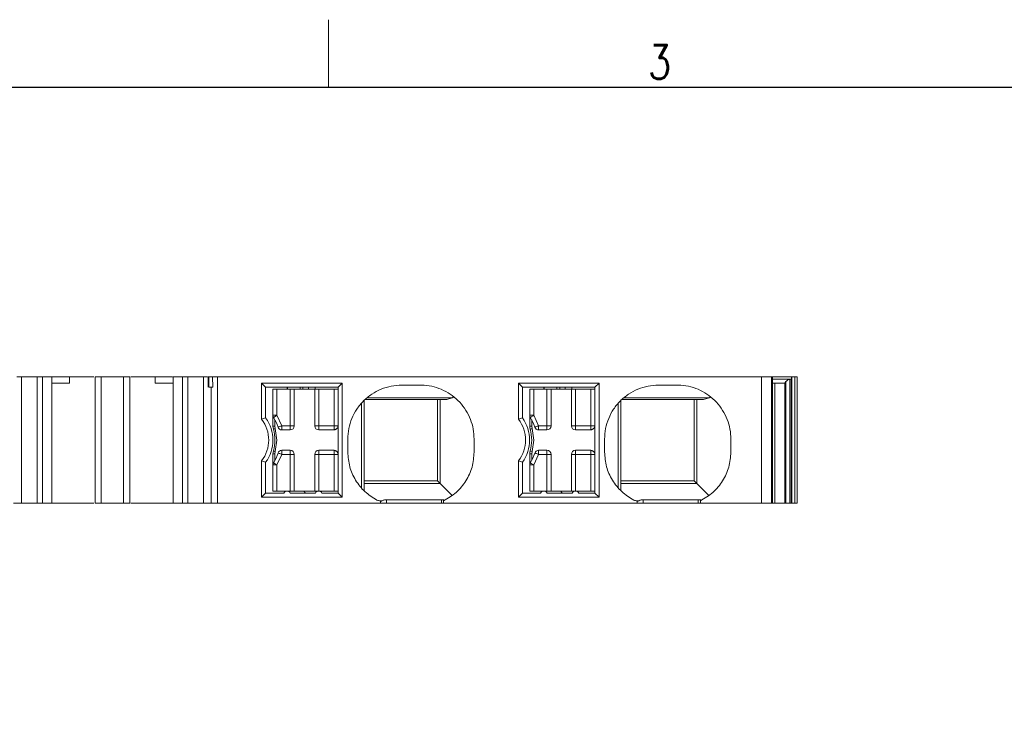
# Model space of a CAD drawing. Header units: millimetres. Extents: x -5 to 292, y -5 to 205.
# Tile 6 of 16: x 71 to 143, y 154 to 205. Entities that reach past the tile are written whole.
import ezdxf
from ezdxf.enums import TextEntityAlignment as Align

# ---------------------------------------------------------------- set-up
doc = ezdxf.new("R2010")
doc.units = ezdxf.units.MM
doc.layers.get('0').update_dxf_attribs({"lineweight": 30})
for name, color, linetype, lineweight in [('TEXT', 6, 'Continuous', 13), ('尺寸线', 3, 'Continuous', 13), ('轮廓线', 7, 'Continuous', 30)]:
    doc.layers.add(name, color=color, linetype=linetype, lineweight=lineweight)
doc.styles.add('romans-高2.5', font='romans.shx', dxfattribs={"width": 0.8, "height": 2.5})
doc.styles.add('romans-高3.5', font='romans.shx', dxfattribs={"width": 0.8, "height": 3.5})
doc.styles.add('宋体-高2.5', font='txt', dxfattribs={"width": 0.8, "height": 2.5})

# ---------------------------------------------------------------- blocks, each defined once
blk = doc.blocks.new('FOR-1754 Rev.1.1-A4客户图')
at = {"layer": 'TEXT'}
blk.add_line((-193.5, 200), (-193.5, 205), dxfattribs=at)
at = {"layer": '轮廓线'}
blk.add_lwpolyline([(-74.666, 0), (0, 0), (0, 200), (-287, 200)], dxfattribs=at)
at = {"layer": 'TEXT', "style": 'romans-高2.5', "width": 0.8}
blk.add_text('3', height=2.5, dxfattribs=at).set_placement((-169.986, 200.633))
at = {"layer": '尺寸线', "style": '宋体-高2.5', "width": 0.8}
blk.add_attdef('/', text='', height=2.5, dxfattribs=at).set_placement((-55.643, 31.973), align=Align.MIDDLE_LEFT)
at = {"layer": '尺寸线', "width": 0.8}
for tag, height, style, p in [('/', 2.5, 'romans-高2.5', (-94.886, 30.436)), ('/', 2.5, 'romans-高2.5', (-96.707, 25.38)), ('/', 2.5, 'romans-高2.5', (-102.11, 20.605)), ('15EDGKNM-3.81-XXP-1Y-1000A(H)', 3.5, 'romans-高3.5', (-40.893, 11.725)), ('CENGMZ_2018.10.18', 2.5, 'romans-高2.5', (-97.539, 6.165)), ('15EDGKNM-3.5-C04', 2.5, 'romans-高2.5', (-47.364, 6.202)), ('T0-1', 2.5, 'romans-高2.5', (-5.688, 6.165)), ('2:1', 2.5, 'romans-高2.5', (-23.284, 1.196)), ('1/1', 2.5, 'romans-高2.5', (-5.772, 1.368))]:
    blk.add_attdef(tag, text='', height=height, dxfattribs=dict(at, style=style)).set_placement(p, align=Align.CENTER)

msp = doc.modelspace()

# ---------------------------------------------------------------- linework, layer by layer
at = {"color": 7, "linetype": 'Continuous', "lineweight": 15}
for p, q in [((70.899, 178.683), (70.899, 169.383)), ((70.899, 178.683), (72.057, 178.683)), ((72.057, 178.683), (72.057, 169.383)), ((72.449, 169.383), (72.449, 178.683)), ((72.449, 178.683), (73.131, 178.683)), ((73.131, 169.383), (73.131, 178.683)), ((74.451, 178.683), (73.177, 178.683)), ((74.451, 178.233), (74.451, 178.683)), ((74.451, 178.683), (76.234, 178.683)), ((76.326, 178.683), (76.326, 169.383)), ((76.326, 178.683), (76.776, 178.683)), ((76.776, 178.683), (76.776, 169.383)), ((76.776, 178.683), (78.426, 178.683)), ((78.426, 178.683), (78.426, 169.383)), ((78.876, 178.683), (78.426, 178.683)), ((78.876, 169.383), (78.876, 178.683)), ((78.968, 178.683), (80.751, 178.683)), ((80.751, 178.683), (80.751, 178.233)), ((82.025, 178.683), (80.751, 178.683)), ((82.071, 178.683), (82.071, 169.383)), ((82.071, 178.683), (82.753, 178.683)), ((82.753, 178.683), (82.753, 169.383)), ((83.145, 169.383), (83.145, 178.683)), ((83.145, 178.683), (84.303, 178.683)), ((84.303, 169.383), (84.303, 178.683)), ((84.651, 178.683), (84.651, 177.931)), ((84.687, 178.683), (84.651, 178.683)), ((84.687, 177.933), (84.687, 178.683)), ((84.98, 178.683), (84.687, 178.683)), ((84.98, 178.683), (84.983, 177.933)), ((85.326, 169.383), (85.326, 178.683)), ((125.38, 178.683), (85.326, 178.683)), ((126.19, 178.683), (126.118, 178.683)), ((126.19, 178.683), (127.584, 178.683)), ((127.57, 178.532), (127.456, 178.515)), ((127.502, 178.683), (127.502, 178.708)), ((127.584, 178.533), (127.57, 178.532)), ((127.937, 178.683), (127.831, 178.683)), ((128.001, 178.683), (127.937, 178.683)), ((128.001, 178.683), (128.001, 169.383)), ((73.131, 178.233), (74.451, 178.233)), ((80.751, 178.233), (82.071, 178.233)), ((84.687, 177.933), (84.983, 177.933)), ((84.876, 177.933), (84.876, 169.381)), ((88.581, 178.233), (94.521, 178.233)), ((88.581, 175.568), (88.581, 178.233)), ((88.581, 178.233), (88.881, 177.933)), ((94.221, 177.933), (88.881, 177.933)), ((88.881, 177.933), (88.881, 175.667)), ((89.414, 175.863), (89.414, 177.783)), ((89.714, 177.783), (89.414, 177.783)), ((89.714, 177.783), (89.714, 175.863)), ((90.689, 177.783), (89.714, 177.783)), ((90.456, 177.783), (90.456, 177.933)), ((90.486, 177.933), (90.486, 177.783)), ((90.689, 177.783), (90.689, 175.083)), ((90.989, 177.783), (90.689, 177.783)), ((90.989, 175.083), (90.989, 177.783)), ((90.989, 177.783), (92.489, 177.783)), ((92.489, 177.783), (92.489, 175.083)), ((92.789, 177.783), (92.489, 177.783)), ((92.789, 177.783), (92.789, 175.083)), ((93.914, 177.783), (92.789, 177.783)), ((93.914, 177.783), (93.914, 175.083)), ((94.214, 177.783), (93.914, 177.783)), ((94.214, 177.783), (94.214, 175.083)), ((94.221, 177.783), (94.214, 177.783)), ((94.521, 178.233), (94.221, 177.933)), ((94.221, 170.133), (94.221, 177.933)), ((94.521, 178.233), (94.521, 169.833)), ((100.551, 178.083), (98.901, 178.083)), ((107.481, 178.233), (113.421, 178.233)), ((107.481, 175.568), (107.481, 178.233)), ((107.481, 178.233), (107.781, 177.933)), ((113.121, 177.933), (107.781, 177.933)), ((107.781, 177.933), (107.781, 175.667)), ((108.314, 175.863), (108.314, 177.783)), ((108.614, 177.783), (108.314, 177.783)), ((108.614, 177.783), (108.614, 175.863)), ((109.589, 177.783), (108.614, 177.783)), ((109.356, 177.783), (109.356, 177.933)), ((109.386, 177.933), (109.386, 177.783)), ((109.589, 177.783), (109.589, 175.083)), ((109.889, 177.783), (109.589, 177.783)), ((109.889, 175.083), (109.889, 177.783)), ((109.889, 177.783), (111.389, 177.783)), ((111.389, 177.783), (111.389, 175.083)), ((111.689, 177.783), (111.389, 177.783)), ((111.689, 177.783), (111.689, 175.083)), ((112.814, 177.783), (111.689, 177.783)), ((112.814, 177.783), (112.814, 175.083)), ((113.114, 177.783), (112.814, 177.783)), ((113.114, 177.783), (113.114, 175.083)), ((113.121, 177.783), (113.114, 177.783)), ((113.421, 178.233), (113.121, 177.933)), ((113.121, 170.133), (113.121, 177.933)), ((113.421, 178.233), (113.421, 169.833)), ((119.451, 178.083), (117.801, 178.083)), ((96.126, 176.954), (96.126, 170.302)), ((102.217, 177.033), (96.209, 177.033)), ((96.334, 177.143), (102.618, 177.143)), ((101.526, 177.033), (101.526, 171.033)), ((101.727, 170.832), (101.727, 177.033)), ((102.217, 177.033), (102.618, 177.143)), ((102.618, 177.143), (102.741, 177.212)), ((115.026, 176.954), (115.026, 170.302)), ((121.117, 177.033), (115.109, 177.033)), ((115.234, 177.143), (121.518, 177.143)), ((120.426, 177.033), (120.426, 171.033)), ((120.627, 170.832), (120.627, 177.033)), ((121.117, 177.033), (121.518, 177.143)), ((121.518, 177.143), (121.641, 177.212)), ((88.581, 175.568), (88.881, 175.667)), ((89.414, 175.863), (89.714, 175.863)), ((89.414, 175.05), (89.414, 175.863)), ((89.564, 175.05), (89.564, 175.524)), ((89.714, 175.863), (90.075, 175.083)), ((107.481, 175.568), (107.781, 175.667)), ((108.314, 175.863), (108.614, 175.863)), ((108.314, 175.05), (108.314, 175.863)), ((108.464, 175.05), (108.464, 175.524)), ((108.614, 175.863), (108.975, 175.083)), ((89.414, 175.05), (89.564, 175.05)), ((89.589, 174.877), (89.564, 175.05)), ((89.714, 174.033), (89.589, 174.877)), ((90.689, 175.083), (90.075, 175.083)), ((90.075, 174.783), (90.075, 175.083)), ((90.075, 174.783), (90.689, 174.783)), ((90.689, 175.083), (90.689, 174.783)), ((90.689, 175.083), (90.989, 175.083)), ((92.489, 175.083), (92.789, 175.083)), ((92.789, 175.083), (92.789, 174.783)), ((92.789, 175.083), (93.914, 175.083)), ((92.789, 174.783), (93.914, 174.783)), ((93.914, 175.083), (94.214, 175.083)), ((93.914, 174.789), (93.914, 174.783)), ((94.214, 175.083), (94.214, 172.983)), ((108.314, 175.05), (108.464, 175.05)), ((108.489, 174.877), (108.464, 175.05)), ((108.614, 174.033), (108.489, 174.877)), ((109.589, 175.083), (108.975, 175.083)), ((108.975, 174.783), (108.975, 175.083)), ((108.975, 174.783), (109.589, 174.783)), ((109.589, 175.083), (109.589, 174.783)), ((109.589, 175.083), (109.889, 175.083)), ((111.389, 175.083), (111.689, 175.083)), ((111.689, 175.083), (111.689, 174.783)), ((111.689, 175.083), (112.814, 175.083)), ((111.689, 174.783), (112.814, 174.783)), ((112.814, 175.083), (113.114, 175.083)), ((112.814, 174.789), (112.814, 174.783)), ((113.114, 175.083), (113.114, 172.983)), ((89.589, 173.189), (89.714, 174.033)), ((94.926, 174.108), (94.926, 173.148)), ((104.226, 173.148), (104.226, 174.108)), ((108.489, 173.189), (108.614, 174.033)), ((113.826, 174.108), (113.826, 173.148)), ((123.126, 173.148), (123.126, 174.108)), ((90.075, 172.983), (90.075, 173.283)), ((90.689, 173.283), (90.075, 173.283)), ((90.689, 172.983), (90.689, 173.283)), ((92.789, 173.283), (92.789, 172.983)), ((93.914, 173.283), (92.789, 173.283)), ((93.914, 173.283), (93.914, 173.278)), ((108.975, 172.983), (108.975, 173.283)), ((109.589, 173.283), (108.975, 173.283)), ((109.589, 172.983), (109.589, 173.283)), ((111.689, 173.283), (111.689, 172.983)), ((112.814, 173.283), (111.689, 173.283)), ((112.814, 173.283), (112.814, 173.278)), ((88.581, 169.833), (88.581, 172.499)), ((88.581, 172.499), (88.881, 172.399)), ((89.564, 173.016), (89.414, 173.016)), ((89.414, 172.204), (89.414, 173.016)), ((89.564, 173.016), (89.589, 173.189)), ((89.564, 172.543), (89.564, 173.016)), ((90.075, 172.983), (89.714, 172.204)), ((90.689, 172.983), (90.075, 172.983)), ((90.689, 172.983), (90.689, 170.283)), ((90.689, 172.983), (90.989, 172.983)), ((90.989, 170.283), (90.989, 172.983)), ((92.489, 172.983), (92.489, 170.283)), ((92.789, 172.983), (92.489, 172.983)), ((93.914, 172.983), (92.789, 172.983)), ((92.789, 172.983), (92.789, 170.283)), ((94.214, 172.983), (93.914, 172.983)), ((93.914, 172.983), (93.914, 170.283)), ((94.214, 172.983), (94.214, 170.283)), ((107.481, 169.833), (107.481, 172.499)), ((107.481, 172.499), (107.781, 172.399)), ((108.464, 173.016), (108.314, 173.016)), ((108.314, 172.204), (108.314, 173.016)), ((108.464, 173.016), (108.489, 173.189)), ((108.464, 172.543), (108.464, 173.016)), ((108.975, 172.983), (108.614, 172.204)), ((109.589, 172.983), (108.975, 172.983)), ((109.589, 172.983), (109.589, 170.283)), ((109.589, 172.983), (109.889, 172.983)), ((109.889, 170.283), (109.889, 172.983)), ((111.389, 172.983), (111.389, 170.283)), ((111.689, 172.983), (111.389, 172.983)), ((111.689, 172.983), (111.689, 170.283)), ((112.814, 172.983), (111.689, 172.983)), ((113.114, 172.983), (112.814, 172.983)), ((112.814, 172.983), (112.814, 170.283)), ((113.114, 172.983), (113.114, 170.283)), ((88.881, 172.399), (88.881, 170.133)), ((89.714, 172.204), (89.414, 172.204)), ((89.414, 172.204), (89.414, 170.283)), ((89.714, 172.204), (89.714, 170.283)), ((107.781, 172.399), (107.781, 170.133)), ((108.614, 172.204), (108.314, 172.204)), ((108.314, 172.204), (108.314, 170.283)), ((108.614, 172.204), (108.614, 170.283)), ((101.526, 171.033), (96.126, 171.033)), ((96.126, 170.832), (101.727, 170.832)), ((102.61, 169.949), (101.727, 170.832)), ((120.426, 171.033), (115.026, 171.033)), ((115.026, 170.832), (120.627, 170.832)), ((121.51, 169.949), (120.627, 170.832)), ((88.581, 169.833), (88.881, 170.133)), ((94.521, 169.833), (88.581, 169.833)), ((88.881, 170.133), (90.216, 170.133)), ((89.414, 170.283), (89.714, 170.283)), ((89.714, 170.283), (90.689, 170.283)), ((90.689, 170.283), (90.989, 170.283)), ((92.541, 170.133), (90.696, 170.133)), ((92.489, 170.283), (90.989, 170.283)), ((91.802, 170.133), (91.702, 170.283)), ((92.489, 170.283), (92.789, 170.283)), ((92.789, 170.283), (93.914, 170.283)), ((93.021, 170.133), (94.221, 170.133)), ((93.914, 170.283), (94.214, 170.283)), ((94.214, 170.283), (94.221, 170.283)), ((94.521, 169.833), (94.221, 170.133)), ((97.776, 169.643), (97.776, 169.383)), ((97.776, 169.643), (101.826, 169.643)), ((101.826, 169.643), (101.826, 169.383)), ((107.481, 169.833), (107.781, 170.133)), ((113.421, 169.833), (107.481, 169.833)), ((107.781, 170.133), (109.116, 170.133)), ((108.314, 170.283), (108.614, 170.283)), ((108.614, 170.283), (109.589, 170.283)), ((109.589, 170.283), (109.889, 170.283)), ((111.441, 170.133), (109.596, 170.133)), ((111.389, 170.283), (109.889, 170.283)), ((110.702, 170.133), (110.602, 170.283)), ((111.389, 170.283), (111.689, 170.283)), ((111.689, 170.283), (112.814, 170.283)), ((111.921, 170.133), (113.121, 170.133)), ((112.814, 170.283), (113.114, 170.283)), ((113.114, 170.283), (113.121, 170.283)), ((113.421, 169.833), (113.121, 170.133)), ((116.676, 169.643), (116.676, 169.383)), ((116.676, 169.643), (120.726, 169.643)), ((120.726, 169.643), (120.726, 169.383)), ((72.057, 169.383), (70.899, 169.383)), ((73.131, 169.383), (72.449, 169.383)), ((76.234, 169.383), (73.131, 169.383)), ((76.776, 169.383), (76.326, 169.383)), ((78.426, 169.383), (76.776, 169.383)), ((78.426, 169.383), (78.876, 169.383)), ((82.071, 169.383), (78.968, 169.383)), ((82.753, 169.383), (82.071, 169.383)), ((84.303, 169.383), (83.145, 169.383)), ((97.326, 169.383), (85.326, 169.383)), ((97.326, 169.569), (97.326, 169.383)), ((101.826, 169.383), (97.776, 169.383)), ((101.976, 169.383), (101.826, 169.383)), ((101.976, 169.383), (101.976, 169.567)), ((116.226, 169.383), (101.976, 169.383)), ((116.226, 169.569), (116.226, 169.383)), ((120.726, 169.383), (116.676, 169.383)), ((120.876, 169.383), (120.726, 169.383)), ((120.876, 169.383), (120.876, 169.567)), ((125.38, 169.383), (120.876, 169.383)), ((126.118, 169.383), (126.19, 169.383)), ((126.193, 169.383), (126.354, 169.383)), ((126.354, 169.383), (127.09, 169.383)), ((127.09, 169.383), (127.166, 169.383)), ((127.456, 169.383), (127.57, 169.383)), ((127.502, 169.358), (127.502, 169.383)), ((127.937, 169.383), (127.831, 169.383)), ((128.001, 169.383), (127.937, 169.383))]:
    msp.add_line(p, q, dxfattribs=at)
at = {"color": 4, "linetype": 'Continuous', "lineweight": 15}
for p, q in [((125.38, 178.683), (125.38, 169.383)), ((126.118, 178.683), (126.118, 169.383)), ((126.19, 178.683), (126.19, 169.383)), ((126.193, 169.383), (126.193, 178.683)), ((126.193, 178.533), (127.584, 178.533)), ((127.166, 178.338), (127.091, 178.233)), ((127.166, 178.338), (127.166, 169.383)), ((127.456, 178.515), (127.456, 169.383)), ((127.57, 178.532), (127.57, 169.383)), ((127.584, 178.683), (127.584, 178.533)), ((127.61, 178.683), (127.61, 169.383)), ((127.831, 178.683), (127.831, 169.383)), ((127.091, 178.233), (126.193, 178.233)), ((126.354, 178.233), (126.354, 169.383)), ((127.09, 178.233), (127.09, 169.383))]:
    msp.add_line(p, q, dxfattribs=at)
at = {"color": 8, "linetype": 'Continuous', "lineweight": 15}
for p, q in [((91.414, 177.783), (91.414, 177.933)), ((91.626, 177.933), (91.626, 177.783)), ((92.034, 177.783), (92.034, 177.933)), ((92.527, 177.783), (92.527, 177.933)), ((110.314, 177.783), (110.314, 177.933)), ((110.526, 177.933), (110.526, 177.783)), ((110.934, 177.783), (110.934, 177.933)), ((111.427, 177.783), (111.427, 177.933)), ((95.925, 170.566), (95.925, 176.743)), ((114.825, 170.566), (114.825, 176.743)), ((93.914, 175.083), (93.914, 174.789)), ((112.814, 175.083), (112.814, 174.789)), ((93.914, 173.278), (93.914, 172.983)), ((112.814, 173.278), (112.814, 172.983))]:
    msp.add_line(p, q, dxfattribs=at)
at = {"color": 7, "linetype": 'Continuous', "lineweight": 15, "flags": 128}
for points in [[(89.459, 175.704), (89.464, 175.707), (89.479, 175.716), (89.502, 175.73), (89.534, 175.75), (89.573, 175.774), (89.616, 175.802), (89.664, 175.832), (89.714, 175.863)], [(94.214, 175.946), (94.218, 175.99), (94.221, 176.002)], [(108.359, 175.704), (108.364, 175.707), (108.379, 175.716), (108.402, 175.73), (108.434, 175.75), (108.473, 175.774), (108.516, 175.802), (108.564, 175.832), (108.614, 175.863)], [(113.114, 175.946), (113.118, 175.99), (113.121, 176.002)], [(89.446, 174.834), (89.448, 174.835), (89.457, 174.837), (89.47, 174.841), (89.488, 174.847), (89.51, 174.853), (89.534, 174.861), (89.561, 174.869), (89.589, 174.877)], [(89.789, 174.992), (89.795, 174.994), (89.811, 174.999), (89.838, 175.007), (89.873, 175.019), (89.916, 175.033), (89.966, 175.048), (90.019, 175.065), (90.075, 175.083)], [(108.346, 174.834), (108.348, 174.835), (108.357, 174.837), (108.37, 174.841), (108.388, 174.847), (108.41, 174.853), (108.434, 174.861), (108.461, 174.869), (108.489, 174.877)], [(108.689, 174.992), (108.695, 174.994), (108.711, 174.999), (108.738, 175.007), (108.773, 175.019), (108.816, 175.033), (108.866, 175.048), (108.919, 175.065), (108.975, 175.083)], [(89.589, 173.189), (89.561, 173.198), (89.534, 173.206), (89.51, 173.213), (89.488, 173.22), (89.47, 173.225), (89.457, 173.229), (89.448, 173.232), (89.446, 173.233)], [(108.489, 173.189), (108.461, 173.198), (108.434, 173.206), (108.41, 173.213), (108.388, 173.22), (108.37, 173.225), (108.357, 173.229), (108.348, 173.232), (108.346, 173.233)], [(90.075, 172.983), (90.019, 173.001), (89.966, 173.018), (89.916, 173.034), (89.873, 173.048), (89.838, 173.059), (89.811, 173.068), (89.795, 173.073), (89.789, 173.075)], [(108.975, 172.983), (108.919, 173.001), (108.866, 173.018), (108.816, 173.034), (108.773, 173.048), (108.738, 173.059), (108.711, 173.068), (108.695, 173.073), (108.689, 173.075)], [(89.714, 172.204), (89.664, 172.235), (89.616, 172.265), (89.573, 172.292), (89.534, 172.316), (89.502, 172.336), (89.479, 172.351), (89.464, 172.36), (89.459, 172.363)], [(94.221, 172.065), (94.218, 172.077), (94.214, 172.121)], [(108.614, 172.204), (108.564, 172.235), (108.516, 172.265), (108.473, 172.292), (108.434, 172.316), (108.402, 172.336), (108.379, 172.351), (108.364, 172.36), (108.359, 172.363)], [(113.121, 172.065), (113.118, 172.077), (113.114, 172.121)]]:
    msp.add_lwpolyline(points, dxfattribs=at)
at = {"color": 7, "linetype": 'Continuous', "lineweight": 15}
for centre, radius, start, end in [((86.601, 174.033), 2.505, 322.2247, 37.7753), ((86.601, 174.033), 2.805, 324.37377, 35.62623), ((89.714, 175.863), 0.3, 180, 212.02354), ((86.789, 174.033), 3.15, 17.71782, 32.02354), ((105.501, 174.033), 2.505, 322.2247, 37.7753), ((105.501, 174.033), 2.805, 324.37377, 35.62623), ((108.614, 175.863), 0.3, 180, 212.02354), ((105.689, 174.033), 3.15, 17.71782, 32.02354), ((90.164, 175.05), 0.75, 180, 196.7703), ((86.789, 174.033), 2.775, 343.2297, 16.7703), ((90.075, 175.083), 0.3, 197.71782, 270), ((90.689, 175.083), 0.3, 270, 0), ((92.789, 175.083), 0.3, 180, 270), ((109.064, 175.05), 0.75, 180, 196.7703), ((105.689, 174.033), 2.775, 343.2297, 16.7703), ((108.975, 175.083), 0.3, 197.71782, 270), ((109.589, 175.083), 0.3, 270, 0), ((111.689, 175.083), 0.3, 180, 270), ((90.164, 173.016), 0.75, 163.2297, 180), ((90.075, 172.983), 0.3, 90, 162.28077), ((90.689, 172.983), 0.3, 360, 90), ((92.789, 172.983), 0.3, 90, 180), ((109.064, 173.016), 0.75, 163.2297, 180), ((108.975, 172.983), 0.3, 90, 162.28077), ((109.589, 172.983), 0.3, 360, 90), ((111.689, 172.983), 0.3, 90, 180), ((86.789, 174.033), 3.15, 327.97646, 342.28077), ((105.689, 174.033), 3.15, 327.97646, 342.28077), ((89.714, 172.204), 0.3, 147.97646, 180), ((108.614, 172.204), 0.3, 147.97646, 180), ((90.456, 170.016), 0.267, 25.98923, 154.01077), ((92.781, 170.016), 0.267, 25.98923, 154.01077), ((109.356, 170.016), 0.267, 25.98923, 154.01077), ((111.681, 170.016), 0.267, 25.98923, 154.01077)]:
    msp.add_arc(centre, radius, start, end, dxfattribs=at)
for points, knots in [([(70.576, 178.683), (70.631, 178.683), (70.743, 178.683), (70.846, 178.683), (70.899, 178.683)], [0, 0, 0, 0, 0.492279, 1, 1, 1, 1]), ([(72.449, 178.683), (72.426, 178.683), (72.379, 178.683), (72.276, 178.683), (72.162, 178.683), (72.092, 178.683), (72.057, 178.683)], [0, 0, 0, 0, 0.249995, 0.499998, 0.749999, 1, 1, 1, 1]), ([(83.145, 178.683), (83.11, 178.683), (83.04, 178.683), (82.926, 178.683), (82.822, 178.683), (82.776, 178.683), (82.753, 178.683)], [0, 0, 0, 0, 0.250001, 0.500002, 0.750005, 1, 1, 1, 1]), ([(84.303, 178.683), (84.355, 178.683), (84.452, 178.683), (84.556, 178.683), (84.604, 178.683)], [0, 0, 0, 0, 0.543381, 1, 1, 1, 1]), ([(85.326, 178.683), (85.293, 178.683), (85.227, 178.683), (85.133, 178.683), (85.047, 178.683), (85.002, 178.683), (84.98, 178.683)], [0, 0, 0, 0, 0.250001, 0.500001, 0.749997, 1, 1, 1, 1]), ([(126.119, 178.683), (126.095, 178.683), (126.047, 178.683), (125.871, 178.683), (125.642, 178.683), (125.467, 178.683), (125.38, 178.683)], [0, 0, 0, 0, 0.249998, 0.500001, 0.750001, 1, 1, 1, 1]), ([(127.61, 178.683), (127.605, 178.683), (127.596, 178.683), (127.588, 178.683), (127.584, 178.683)], [0, 0, 0, 0, 0.559817, 1, 1, 1, 1]), ([(127.831, 178.683), (127.823, 178.683), (127.806, 178.683), (127.747, 178.683), (127.679, 178.683), (127.633, 178.683), (127.61, 178.683)], [0, 0, 0, 0, 0.279716, 0.559381, 0.779693, 1, 1, 1, 1]), ([(98.901, 178.083), (98.641, 178.068), (98.12, 178.039), (97.37, 177.802), (96.678, 177.435), (96.072, 176.937), (95.574, 176.331), (95.207, 175.639), (94.97, 174.889), (94.941, 174.368), (94.926, 174.108)], [0, 0, 0, 0, 0.125, 0.25, 0.375, 0.5, 0.625, 0.75, 0.875, 1, 1, 1, 1]), ([(104.226, 174.108), (104.213, 174.356), (104.186, 174.852), (103.972, 175.57), (103.638, 176.237), (103.183, 176.831), (102.627, 177.33), (101.988, 177.715), (101.289, 177.985), (100.797, 178.05), (100.551, 178.083)], [0, 0, 0, 0, 0.125, 0.25, 0.375, 0.5, 0.625, 0.75, 0.875, 1, 1, 1, 1]), ([(117.801, 178.083), (117.541, 178.068), (117.02, 178.039), (116.27, 177.802), (115.578, 177.435), (114.972, 176.937), (114.474, 176.331), (114.107, 175.639), (113.87, 174.889), (113.841, 174.368), (113.826, 174.108)], [0, 0, 0, 0, 0.125, 0.25, 0.375, 0.5, 0.625, 0.75, 0.875, 1, 1, 1, 1]), ([(123.126, 174.108), (123.113, 174.356), (123.086, 174.852), (122.872, 175.57), (122.538, 176.237), (122.083, 176.831), (121.527, 177.33), (120.888, 177.715), (120.189, 177.985), (119.697, 178.05), (119.451, 178.083)], [0, 0, 0, 0, 0.125, 0.25, 0.375, 0.5, 0.625, 0.75, 0.875, 1, 1, 1, 1]), ([(93.914, 174.789), (93.931, 174.791), (93.965, 174.796), (94.019, 174.814), (94.072, 174.842), (94.12, 174.878), (94.16, 174.923), (94.191, 174.974), (94.211, 175.029), (94.213, 175.068), (94.214, 175.087)], [0, 0, 0, 0, 0.114387, 0.232959, 0.355174, 0.480459, 0.608208, 0.737809, 0.868618, 1, 1, 1, 1]), ([(112.814, 174.789), (112.831, 174.791), (112.865, 174.796), (112.919, 174.814), (112.972, 174.842), (113.02, 174.878), (113.06, 174.923), (113.091, 174.974), (113.111, 175.029), (113.113, 175.068), (113.114, 175.087)], [0, 0, 0, 0, 0.114382, 0.232959, 0.355173, 0.480455, 0.608205, 0.737809, 0.868618, 1, 1, 1, 1]), ([(94.214, 172.979), (94.213, 172.998), (94.211, 173.037), (94.191, 173.093), (94.16, 173.144), (94.12, 173.188), (94.072, 173.225), (94.019, 173.252), (93.965, 173.271), (93.931, 173.275), (93.914, 173.278)], [0, 0, 0, 0, 0.131382, 0.262191, 0.391792, 0.519541, 0.644826, 0.767041, 0.885613, 1, 1, 1, 1]), ([(113.114, 172.979), (113.113, 172.998), (113.111, 173.037), (113.091, 173.093), (113.06, 173.144), (113.02, 173.188), (112.972, 173.225), (112.919, 173.252), (112.865, 173.271), (112.831, 173.275), (112.814, 173.278)], [0, 0, 0, 0, 0.131382, 0.262191, 0.391795, 0.519545, 0.644827, 0.767041, 0.885618, 1, 1, 1, 1]), ([(94.926, 173.148), (94.955, 172.786), (95.012, 172.061), (95.468, 171.059), (96.149, 170.193), (96.766, 169.809), (97.075, 169.617)], [0, 0, 0, 0, 0.25, 0.5, 0.75, 1, 1, 1, 1]), ([(101.976, 169.567), (102.298, 169.756), (102.942, 170.133), (103.656, 171.009), (104.135, 172.032), (104.196, 172.776), (104.226, 173.148)], [0, 0, 0, 0, 0.25, 0.5, 0.75, 1, 1, 1, 1]), ([(113.826, 173.148), (113.855, 172.786), (113.912, 172.061), (114.368, 171.059), (115.049, 170.193), (115.666, 169.809), (115.975, 169.617)], [0, 0, 0, 0, 0.25, 0.5, 0.75, 1, 1, 1, 1]), ([(120.876, 169.567), (121.198, 169.756), (121.842, 170.133), (122.556, 171.009), (123.035, 172.032), (123.096, 172.776), (123.126, 173.148)], [0, 0, 0, 0, 0.25, 0.5, 0.75, 1, 1, 1, 1]), ([(101.526, 171.033), (101.535, 171.024), (101.555, 171.003), (101.668, 170.891), (101.727, 170.832)], [0, 0, 0, 0, 0.479365, 1, 1, 1, 1]), ([(120.426, 171.033), (120.435, 171.024), (120.455, 171.003), (120.568, 170.891), (120.627, 170.832)], [0, 0, 0, 0, 0.479365, 1, 1, 1, 1]), ([(97.326, 169.569), (97.282, 169.568), (97.195, 169.566), (97.115, 169.6), (97.075, 169.617)], [0, 0, 0, 0, 0.500003, 1, 1, 1, 1]), ([(97.776, 169.643), (97.742, 169.642), (97.671, 169.639), (97.57, 169.616), (97.475, 169.581), (97.429, 169.547), (97.405, 169.53)], [0, 0, 0, 0, 0.225155, 0.46472, 0.722083, 1, 1, 1, 1]), ([(101.826, 169.643), (101.867, 169.641), (101.949, 169.638), (102.02, 169.617), (102.056, 169.607)], [0, 0, 0, 0, 0.494416, 1, 1, 1, 1]), ([(116.226, 169.569), (116.182, 169.568), (116.095, 169.566), (116.015, 169.6), (115.975, 169.617)], [0, 0, 0, 0, 0.500003, 1, 1, 1, 1]), ([(116.676, 169.643), (116.642, 169.642), (116.571, 169.639), (116.47, 169.616), (116.375, 169.581), (116.329, 169.547), (116.305, 169.53)], [0, 0, 0, 0, 0.225151, 0.464722, 0.722085, 1, 1, 1, 1]), ([(120.726, 169.643), (120.767, 169.641), (120.849, 169.638), (120.92, 169.617), (120.956, 169.607)], [0, 0, 0, 0, 0.494421, 1, 1, 1, 1]), ([(70.899, 169.383), (70.846, 169.383), (70.742, 169.383), (70.571, 169.383), (70.427, 169.383), (70.352, 169.383), (70.326, 169.383)], [0, 0, 0, 0, 0.281579, 0.56316, 0.844742, 1, 1, 1, 1]), ([(72.057, 169.383), (72.092, 169.383), (72.162, 169.383), (72.276, 169.383), (72.379, 169.383), (72.426, 169.383), (72.449, 169.383)], [0, 0, 0, 0, 0.250001, 0.500002, 0.750005, 1, 1, 1, 1]), ([(82.753, 169.383), (82.776, 169.383), (82.822, 169.383), (82.926, 169.383), (83.04, 169.383), (83.11, 169.383), (83.145, 169.383)], [0, 0, 0, 0, 0.249995, 0.499998, 0.749999, 1, 1, 1, 1]), ([(84.876, 169.383), (84.85, 169.383), (84.775, 169.383), (84.631, 169.383), (84.46, 169.383), (84.355, 169.383), (84.303, 169.383)], [0, 0, 0, 0, 0.155259, 0.43684, 0.71842, 1, 1, 1, 1]), ([(85.326, 169.383), (85.292, 169.383), (85.226, 169.383), (85.13, 169.383), (85.045, 169.383), (84.973, 169.383), (84.918, 169.383), (84.886, 169.383), (84.873, 169.383), (84.876, 169.383), (84.876, 169.383)], [0, 0, 0, 0, 0.141944, 0.283891, 0.425833, 0.567778, 0.709725, 0.851668, 0.993614, 1, 1, 1, 1]), ([(97.325, 169.567), (97.329, 169.565), (97.337, 169.562), (97.382, 169.541), (97.405, 169.53)], [0, 0, 0, 0, 0.499629, 1, 1, 1, 1]), ([(97.776, 169.383), (97.717, 169.383), (97.599, 169.383), (97.45, 169.383), (97.346, 169.383), (97.333, 169.383), (97.326, 169.383)], [0, 0, 0, 0, 0.249999, 0.500003, 0.750004, 1, 1, 1, 1]), ([(116.225, 169.567), (116.229, 169.565), (116.237, 169.562), (116.282, 169.541), (116.305, 169.53)], [0, 0, 0, 0, 0.500254, 1, 1, 1, 1]), ([(116.676, 169.383), (116.617, 169.383), (116.499, 169.383), (116.35, 169.383), (116.246, 169.383), (116.233, 169.383), (116.226, 169.383)], [0, 0, 0, 0, 0.250001, 0.500002, 0.750004, 1, 1, 1, 1]), ([(126.119, 169.383), (126.095, 169.383), (126.047, 169.383), (125.871, 169.383), (125.642, 169.383), (125.467, 169.383), (125.38, 169.383)], [0, 0, 0, 0, 0.249998, 0.500001, 0.750001, 1, 1, 1, 1]), ([(127.166, 169.383), (127.211, 169.383), (127.291, 169.383), (127.406, 169.383), (127.456, 169.383)], [0, 0, 0, 0, 0.559282, 1, 1, 1, 1]), ([(127.57, 169.383), (127.578, 169.383), (127.591, 169.383), (127.604, 169.383), (127.61, 169.383)], [0, 0, 0, 0, 0.5599885, 1, 1, 1, 1]), ([(127.61, 169.383), (127.639, 169.383), (127.698, 169.383), (127.767, 169.383), (127.813, 169.383), (127.825, 169.383), (127.831, 169.383)], [0, 0, 0, 0, 0.279724, 0.559381, 0.77971, 1, 1, 1, 1])]:
    msp.add_open_spline(points, degree=3, knots=knots, dxfattribs=at)
at = {"color": 4, "linetype": 'Continuous', "lineweight": 15}
msp.add_open_spline([(127.456, 178.515), (127.426, 178.508), (127.35, 178.492), (127.245, 178.431), (127.193, 178.37), (127.166, 178.338)], degree=3, knots=[0, 0, 0, 0, 0.241269, 0.59737, 1, 1, 1, 1], dxfattribs=at)

# ---------------------------------------------------------------- block references
msp.add_blockref('FOR-1754 Rev.1.1-A4客户图', (287, 0))

doc.saveas('drawing.dxf')
